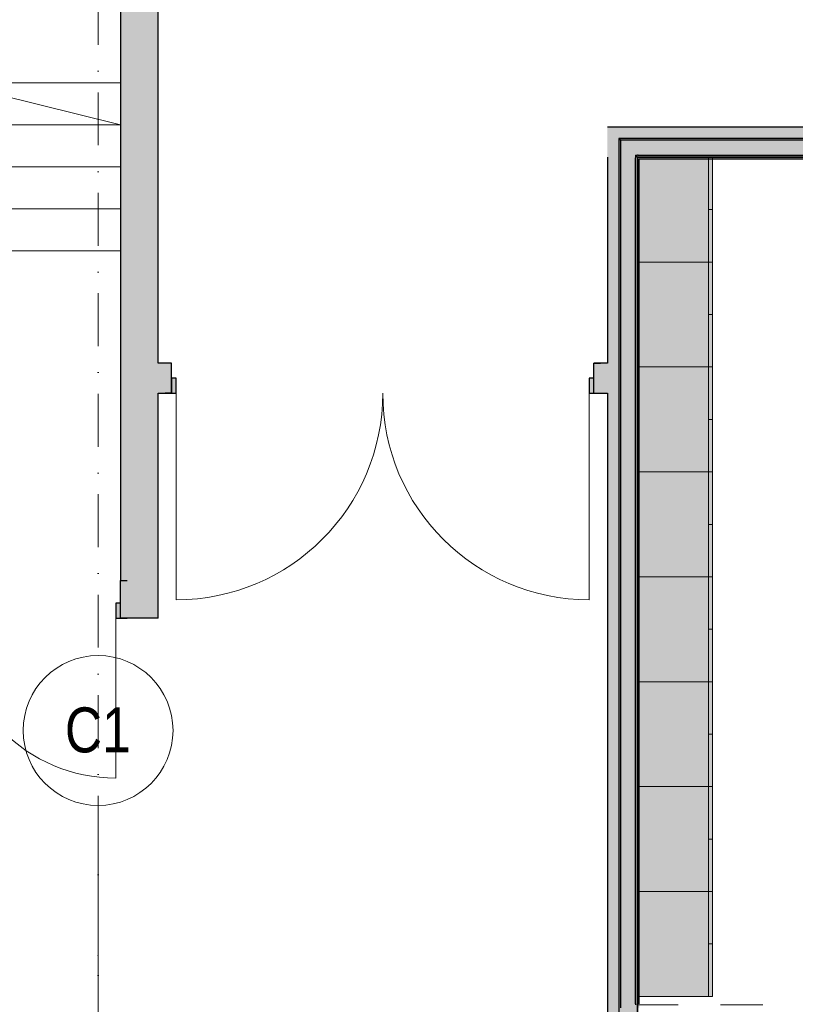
# Model space of a CAD drawing. Header units: millimetres. Extents: x -59761 to 112741, y -57975 to 46221.
# Tile 215 of 256: x -523 to 4654, y 9323 to 15892. Entities that reach past the tile are written whole.
import ezdxf

# ---------------------------------------------------------------- set-up
doc = ezdxf.new("R2010")
doc.units = ezdxf.units.MM
for name, pattern in [('Wipeout_Contour', [1000, 0, -1000]), ('Штриховая', [564.444447, 282.222223, -282.222223]), ('Штрихпунктирная', [670.277762, 352.777767, -176.388884, 0, -141.111112])]:
    doc.linetypes.add(name, pattern=pattern)
for name, color, linetype in [('Интерьер - Мебель', 7, 'Continuous'), ('Конструктив - ГКЛ', 7, 'Continuous'), ('Конструктив - Колонны', 7, 'Continuous'), ('Конструктив - лестницы сущ', 7, 'Continuous'), ('Конструктив - Стена сущ для демонтажного плана', 7, 'Continuous'), ('Конструктив - Стена сущ для Кладочного плана', 7, 'Continuous'), ('Конструктив - стены бассейнов жб нов', 7, 'Continuous'), ('Конструктив - Стены Внутр сущ.', 7, 'Continuous'), ('Элемент Модели - Зона', 7, 'Continuous'), ('Элемент Модели - Оси', 2, 'Continuous')]:
    doc.layers.add(name, color=color, linetype=linetype)
doc.styles.add('СГЕНЕРИР_СТИЛЬ_6', font='ARIALN.TTF')

msp = doc.modelspace()

# ---------------------------------------------------------------- hatches: boundary and pattern name
at = {"layer": 'Интерьер - Мебель', "linetype": 'Continuous', "lineweight": 0}
for points in [[(4100, 14975), (3600, 14975), (3600, 14275), (4100, 14275)], [(4100, 14275), (3600, 14275), (3600, 13575), (4100, 13575)], [(4100, 13575), (3600, 13575), (3600, 12875), (4100, 12875)], [(4100, 12875), (3600, 12875), (3600, 12175), (4100, 12175)], [(4100, 12175), (3600, 12175), (3600, 11475), (4100, 11475)], [(4100, 11475), (3600, 11475), (3600, 10775), (4100, 10775)], [(4100, 10775), (3600, 10775), (3600, 10075), (4100, 10075)], [(4100, 10075), (3600, 10075), (3600, 9375), (4100, 9375)]]:
    msp.add_hatch(color=255, dxfattribs=at).paths.add_polyline_path(points)
at = {"layer": 'Конструктив - ГКЛ', "linetype": 'Continuous', "lineweight": 5}
for points in [[(3487.5, 15087.5), (3475, 15100), (3475, 15087.5)], [(3487.5, 15100), (3475, 15100), (3487.5, 15087.5)], [(3487.5, 9300), (3487.5, 15087.5), (3475, 15087.5), (3475, 9300)], [(3487.5, 15087.5), (7100, 15087.5), (7100, 15100), (3487.5, 15100)], [(3587.5, 14987.5), (3487.5, 15087.5), (3487.5, 14987.5)], [(3587.5, 15087.5), (3487.5, 15087.5), (3587.5, 14987.5)], [(3587.5, 14987.5), (7100, 14987.5), (7100, 15087.5), (3587.5, 15087.5)], [(3587.5, 9300), (3587.5, 14987.5), (3487.5, 14987.5), (3487.5, 9300)], [(3600, 14975), (3587.5, 14987.5), (3587.5, 14975)], [(3600, 14987.5), (3587.5, 14987.5), (3600, 14975)], [(3605, 14975), (7085, 14975), (7085, 14987.5), (3605, 14987.5)], [(3600, 9325), (3600, 14970), (3587.5, 14970), (3587.5, 9325)], [(7085, 14975), (3600, 14975), (3600, 14963), (7085, 14963)], [(3612, 9325), (3612, 14975), (3600, 14975), (3600, 9325)]]:
    msp.add_hatch(color=9, dxfattribs=at).paths.add_polyline_path(points)
h = msp.add_hatch(dxfattribs=at)
h.set_pattern_fill('ШТУКАТУРКА__ГИПС_03_000D', style=0, pattern_type=2)
h.set_pattern_definition([(0, (-45000, -54000), (0, 75), [0, -75])])
h.paths.add_polyline_path([(3600, 9325), (3600, 14970), (3587.5, 14970), (3587.5, 9325)])
at = {"layer": 'Конструктив - Стена сущ для демонтажного плана', "linetype": 'Continuous', "lineweight": 15}
msp.add_hatch(color=7, dxfattribs=at).paths.add_polyline_path([(3400, 15175), (3400, 14975), (13000, 14975), (13000, 15175)])
at = {"layer": 'Конструктив - Стена сущ для Кладочного плана', "linetype": 'Continuous', "lineweight": 15}
msp.add_hatch(color=7, dxfattribs=at).paths.add_polyline_path([(3400, 15175), (3400, 14975), (13020, 14975), (13020, 15175)])
at = {"layer": 'Конструктив - стены бассейнов жб нов', "linetype": 'Continuous', "lineweight": 5}
msp.add_hatch(color=9, dxfattribs=at).paths.add_polyline_path([(3612, 9300), (3612, 12190), (3600, 12190), (3600, 9300)])
at = {"layer": 'Конструктив - Стены Внутр сущ.', "linetype": 'Continuous', "lineweight": 15}
for points in [[(3400, 14975), (3400, 7525.23), (3600, 7525.23), (3600, 14975)], [(400, 13399.48), (490, 13399.48), (490, 13599.48), (400, 13599.48)], [(3310, 13399.48), (3400, 13399.48), (3400, 13599.48), (3310, 13599.48)], [(150, 12150), (150, 11900), (400, 11900)], [(400, 12150), (150, 12150), (400, 11900)]]:
    msp.add_hatch(color=7, dxfattribs=at).paths.add_polyline_path(points)
at = {"layer": 'Конструктив - Стены Внутр сущ.', "linetype": 'Continuous', "lineweight": 0}
for points in [[(490, 13399.48), (522, 13399.48), (522, 13499.48), (490, 13499.48)], [(3310, 13499.48), (3278, 13499.48), (3278, 13399.48), (3310, 13399.48)], [(150, 12000), (118, 12000), (118, 11900), (150, 11900)]]:
    msp.add_hatch(color=255, dxfattribs=at).paths.add_polyline_path(points)

# ---------------------------------------------------------------- linework, layer by layer
at = {"layer": 'Интерьер - Мебель', "color": 7, "linetype": 'Continuous', "lineweight": 15}
for p, q in [((4075, 14975), (4075, 14275)), ((4100, 14975), (4075, 14975)), ((4100, 14625), (4075, 14625)), ((4075, 14275), (4075, 13575)), ((4100, 14275), (4075, 14275)), ((4100, 13925), (4075, 13925)), ((4075, 13575), (4075, 12875)), ((4100, 13575), (4075, 13575)), ((4100, 13225), (4075, 13225)), ((4075, 12875), (4075, 12175)), ((4100, 12875), (4075, 12875)), ((4100, 12525), (4075, 12525)), ((4075, 12175), (4075, 11475)), ((4100, 12175), (4075, 12175)), ((4100, 11825), (4075, 11825)), ((4075, 11475), (4075, 10775)), ((4100, 11475), (4075, 11475)), ((4100, 11125), (4075, 11125)), ((4075, 10775), (4075, 10075)), ((4100, 10775), (4075, 10775)), ((4100, 10425), (4075, 10425)), ((4075, 10075), (4075, 9375)), ((4100, 10075), (4075, 10075)), ((4100, 9725), (4075, 9725))]:
    msp.add_line(p, q, dxfattribs=at)
at = {"layer": 'Интерьер - Мебель', "color": 7, "linetype": 'Continuous', "lineweight": 15, "flags": 128}
for points in [[(4100, 14975), (4100, 14275), (3600, 14275), (3600, 14975)], [(4100, 14275), (4100, 13575), (3600, 13575), (3600, 14275)], [(4100, 13575), (4100, 12875), (3600, 12875), (3600, 13575)], [(4100, 12875), (4100, 12175), (3600, 12175), (3600, 12875)], [(4100, 12175), (4100, 11475), (3600, 11475), (3600, 12175)], [(4100, 11475), (4100, 10775), (3600, 10775), (3600, 11475)], [(4100, 10775), (4100, 10075), (3600, 10075), (3600, 10775)], [(4100, 10075), (4100, 9375), (3600, 9375), (3600, 10075)]]:
    msp.add_lwpolyline(points, close=True, dxfattribs=at)
at = {"layer": 'Конструктив - ГКЛ', "color": 7, "linetype": 'Continuous', "lineweight": 30}
for p, q in [((3487.5, 15087.5), (3487.5, 14987.5)), ((3587.5, 15087.5), (3487.5, 15087.5)), ((3487.5, 15087.5), (3487.5, 14987.5)), ((7100, 15087.5), (3587.5, 15087.5)), ((3487.5, 14987.5), (3487.5, 9300)), ((3587.5, 14987.5), (3587.5, 14975)), ((3587.5, 14987.5), (3600, 14987.5)), ((3587.5, 14987.5), (3587.5, 14975)), ((3605, 14987.5), (3600, 14987.5)), ((3605, 14987.5), (7085, 14987.5)), ((3587.5, 14975), (3587.5, 14970)), ((3587.5, 9325), (3587.5, 14970)), ((3587.5, 9325), (3587.5, 9320))]:
    msp.add_line(p, q, dxfattribs=at)
at = {"layer": 'Конструктив - ГКЛ', "color": 7, "linetype": 'Continuous', "lineweight": 30, "flags": 128}
for points in [[(3475, 15100), (3475, 15087.5)], [(29500, 15100), (3475, 15100)], [(3475, 15087.5), (3475, 7525.23)], [(29500, 14975), (3600, 14975)], [(3600, 14975), (3600, -300)], [(3600, 9325), (3600, 14963)], [(3612, 14975), (7085, 14975)], [(3612, 14963), (7085, 14963)], [(3612, 9325), (3612, 14963)]]:
    msp.add_lwpolyline(points, dxfattribs=at)
at = {"layer": 'Конструктив - Колонны', "color": 7, "linetype": 'Continuous', "lineweight": 0}
msp.add_line((0, 9080), (0, 9380), dxfattribs=at)
msp.add_line((0, 9080), (0, 9380), dxfattribs=at)
at = {"layer": 'Конструктив - Стена сущ для демонтажного плана', "color": 7, "linetype": 'Continuous', "lineweight": 30, "flags": 128}
for points in [[(13000, 15175), (3400, 15175)], [(3600, 14975), (13000, 14975)]]:
    msp.add_lwpolyline(points, dxfattribs=at)
at = {"layer": 'Конструктив - Стена сущ для Кладочного плана', "color": 7, "linetype": 'Continuous', "lineweight": 30, "flags": 128}
for points in [[(13020, 15175), (3400, 15175)], [(3600, 14975), (13020, 14975)]]:
    msp.add_lwpolyline(points, dxfattribs=at)
at = {"layer": 'Конструктив - стены бассейнов жб нов', "color": 7, "linetype": 'Continuous', "lineweight": 30, "flags": 128}
for points in [[(3600, 12190), (3600, -300)], [(3612, 9325), (3612, 12190)]]:
    msp.add_lwpolyline(points, dxfattribs=at)
at = {"layer": 'Конструктив - Стены Внутр сущ.', "color": 7, "linetype": 'Continuous', "lineweight": 30}
for p, q in [((490, 13599.48), (447, 13599.48)), ((490, 13599.48), (447, 13599.48)), ((490, 13599.48), (447, 13599.48)), ((490, 13499.48), (490, 13599.48)), ((490, 13499.48), (490, 13599.48)), ((490, 13499.48), (490, 13599.48)), ((3310, 13599.48), (3353, 13599.48)), ((3310, 13499.48), (3310, 13599.48)), ((3310, 13499.48), (3310, 13599.48)), ((3310, 13499.48), (3310, 13599.48)), ((3310, 13599.48), (3353, 13599.48)), ((3310, 13599.48), (3353, 13599.48)), ((490, 13399.48), (490, 13499.48)), ((522, 13499.48), (490, 13499.48)), ((490, 13499.48), (490, 13399.48)), ((490, 13399.48), (490, 13499.48)), ((490, 13399.48), (490, 13499.48)), ((522, 13399.48), (522, 13499.48)), ((3310, 13499.48), (3278, 13499.48)), ((3278, 13499.48), (3278, 13399.48)), ((3310, 13399.48), (3310, 13499.48)), ((3310, 13399.48), (3310, 13499.48)), ((3310, 13399.48), (3310, 13499.48)), ((3310, 13399.48), (3310, 13499.48)), ((490, 13399.48), (447, 13399.48)), ((490, 13399.48), (447, 13399.48)), ((490, 13399.48), (447, 13399.48)), ((490, 13399.48), (522, 13399.48)), ((3278, 13399.48), (3310, 13399.48)), ((3310, 13399.48), (3353, 13399.48)), ((3310, 13399.48), (3353, 13399.48)), ((3310, 13399.48), (3353, 13399.48)), ((150, 12150), (193, 12150)), ((150, 12000), (150, 12150)), ((150, 12000), (150, 12150)), ((150, 12000), (150, 12150)), ((150, 12150), (193, 12150)), ((150, 12150), (193, 12150)), ((150, 12000), (118, 12000)), ((118, 12000), (118, 11900)), ((150, 11900), (150, 12000)), ((150, 11900), (150, 12000)), ((150, 11900), (150, 12000)), ((150, 11900), (150, 12000)), ((118, 11900), (150, 11900)), ((150, 11900), (193, 11900)), ((150, 11900), (193, 11900)), ((150, 11900), (193, 11900))]:
    msp.add_line(p, q, dxfattribs=at)
at = {"layer": 'Конструктив - Стены Внутр сущ.', "color": 7, "linetype": 'Continuous', "lineweight": 15}
for p, q in [((522, 13399.48), (522, 12021.48)), ((3278, 13399.48), (3278, 12021.48)), ((118, 11900), (118, 10832))]:
    msp.add_line(p, q, dxfattribs=at)
at = {"layer": 'Конструктив - Стены Внутр сущ.', "color": 7, "linetype": 'Continuous', "lineweight": 30, "flags": 128}
for points in [[(400, 13599.48), (400, 18150)], [(3400, 14975), (3400, 13599.48)], [(3600, 7525.23), (3600, 14975)], [(490, 13599.48), (400, 13599.48)], [(3400, 13599.48), (3310, 13599.48)], [(400, 11900), (400, 13399.48)], [(400, 13399.48), (490, 13399.48)], [(3310, 13399.48), (3400, 13399.48)], [(3400, 13399.48), (3400, 7525.23)], [(400, 11900), (150, 11900)]]:
    msp.add_lwpolyline(points, dxfattribs=at)
at = {"layer": 'Конструктив - Стены Внутр сущ.', "color": 7, "linetype": 'Continuous', "lineweight": 15}
for centre, radius, start, end in [((522, 13399.48), 1378, 270, 0), ((3278, 13399.48), 1378, 180, 270), ((118, 11900), 1068, 180, 270)]:
    msp.add_arc(centre, radius, start, end, dxfattribs=at)
at = {"layer": 'Элемент Модели - Зона', "color": 253, "linetype": 'Штриховая', "lineweight": 15, "flags": 128}
msp.add_lwpolyline([(3600, 14975), (3600, 9320), (9000, 9320), (10700, 9320), (10700, 12100), (8800, 12100), (7090, 12100), (7090, 13410), (7090, 14975)], close=True, dxfattribs=at)
at = {"layer": 'Элемент Модели - Оси', "lineweight": 15}
for p, q in [((0, 10649.58), (0, -312)), ((0, 9649.58), (0, 10649.58))]:
    msp.add_line(p, q, dxfattribs=at)
at = {"layer": 'Элемент Модели - Оси', "linetype": 'Continuous', "lineweight": 15}
msp.add_circle((0, 11149.58), 500, dxfattribs=at)
at = {"layer": 'Элемент Модели - Оси', "color": 7, "linetype": 'Штрихпунктирная', "lineweight": 15}
msp.add_point((0, 9649.58), dxfattribs=at)
msp.add_point((0, 9649.58), dxfattribs=at)

# ---------------------------------------------------------------- texts
at = {"layer": 'Элемент Модели - Оси', "lineweight": 15, "insert": (-221.65, 11151.31), "char_height": 300, "attachment_point": 4, "style": 'СГЕНЕРИР_СТИЛЬ_6'}
msp.add_mtext('\\A1;{\\pql;\\pt0;\\fArial Narrow|b0|i0|c204|p34;C1}', dxfattribs=at)

# ---------------------------------------------------------------- wipeouts: each hides what was drawn before it
at = {"color": 254, "linetype": 'Wipeout_Contour', "lineweight": 0, "ltscale": 9886982.750546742}
msp.add_wipeout([(150, 14350), (150, 14630), (-2050, 14630), (-2050, 14350)], dxfattribs=at).dxf.layer = 'Конструктив - лестницы сущ'

# ---------------------------------------------------------------- next in the draw order: linework, layer by layer
at = {"layer": 'Конструктив - лестницы сущ', "color": 7, "linetype": 'Continuous', "lineweight": 5}
for p, q in [((-2050, 14630), (150, 14630)), ((150, 14630), (150, 14350)), ((150, 14350), (-2050, 14350))]:
    msp.add_line(p, q, dxfattribs=at)

# ---------------------------------------------------------------- next in the draw order: wipeouts: each hides what was drawn before it
at = {"color": 254, "linetype": 'Wipeout_Contour', "lineweight": 0, "ltscale": 9886859.570824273}
msp.add_wipeout([(150, 14630), (150, 14910), (-2050, 14910), (-2050, 14630)], dxfattribs=at).dxf.layer = 'Конструктив - лестницы сущ'

# ---------------------------------------------------------------- next in the draw order: linework, layer by layer
at = {"layer": 'Конструктив - лестницы сущ', "color": 7, "linetype": 'Continuous', "lineweight": 5}
for p, q in [((-2050, 14910), (150, 14910)), ((150, 14910), (150, 14630)), ((150, 14630), (-2050, 14630))]:
    msp.add_line(p, q, dxfattribs=at)

# ---------------------------------------------------------------- next in the draw order: wipeouts: each hides what was drawn before it
at = {"color": 254, "linetype": 'Wipeout_Contour', "lineweight": 0, "ltscale": 9886736.516444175}
msp.add_wipeout([(150, 14910), (150, 15190), (-2050, 15190), (-2050, 14910)], dxfattribs=at).dxf.layer = 'Конструктив - лестницы сущ'

# ---------------------------------------------------------------- next in the draw order: linework, layer by layer
at = {"layer": 'Конструктив - лестницы сущ', "color": 7, "linetype": 'Continuous', "lineweight": 5}
for p, q in [((-2050, 15190), (150, 15190)), ((150, 15190), (150, 14910)), ((150, 14910), (-2050, 14910))]:
    msp.add_line(p, q, dxfattribs=at)

# ---------------------------------------------------------------- next in the draw order: wipeouts: each hides what was drawn before it
at = {"color": 254, "linetype": 'Wipeout_Contour', "lineweight": 0, "ltscale": 9886613.587411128}
msp.add_wipeout([(150, 15190), (150, 15470), (-2050, 15470), (-2050, 15190)], dxfattribs=at).dxf.layer = 'Конструктив - лестницы сущ'

# ---------------------------------------------------------------- next in the draw order: hatches: boundary and pattern name
at = {"layer": 'Конструктив - Стены Внутр сущ.', "linetype": 'Continuous', "lineweight": 15}
msp.add_hatch(color=7, dxfattribs=at).paths.add_polyline_path([(150, 12150), (400, 12150), (400, 18150), (300, 18150), (300, 17750), (150, 17750)])

# ---------------------------------------------------------------- next in the draw order: linework, layer by layer
at = {"layer": 'Конструктив - лестницы сущ', "color": 7, "linetype": 'Continuous', "lineweight": 5}
for p, q in [((-2050, 15470), (150, 15470)), ((-975, 15470), (150, 15190)), ((150, 15470), (150, 15190)), ((150, 15190), (-2050, 15190))]:
    msp.add_line(p, q, dxfattribs=at)
at = {"layer": 'Конструктив - Стены Внутр сущ.', "color": 7, "linetype": 'Continuous', "lineweight": 30, "flags": 128}
msp.add_lwpolyline([(150, 17750), (150, 12150)], dxfattribs=at)
at = {"layer": 'Элемент Модели - Оси', "color": 7, "linetype": 'Штрихпунктирная', "lineweight": 15}
msp.add_line((0, 38200), (0, -55975), dxfattribs=at)

doc.saveas('drawing.dxf')
